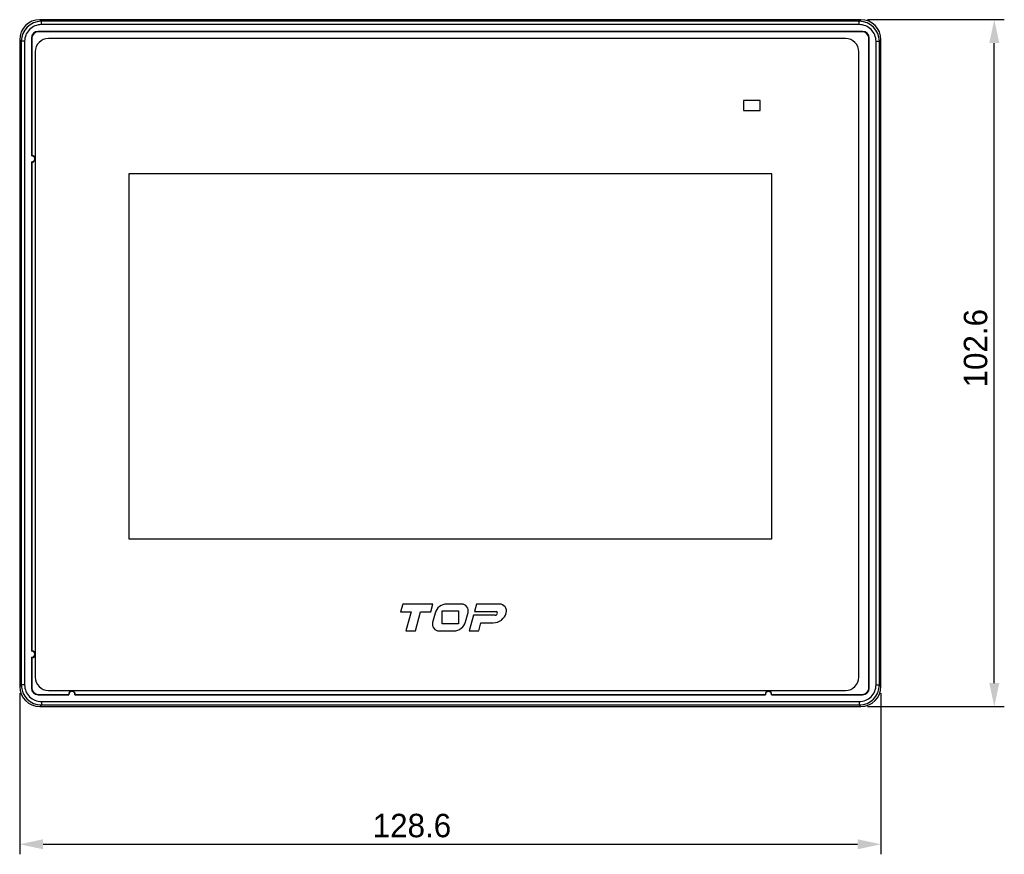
# Model space of a CAD drawing. Header units: millimetres. Extents: x 0 to 594, y 0 to 420.
# Tile 4 of 15: x 157 to 304, y 168 to 293. Entities that reach past the tile are written whole.
import ezdxf

# ---------------------------------------------------------------- set-up
doc = ezdxf.new("R2010")
doc.units = ezdxf.units.MM
doc.header["$LTSCALE"] = 65.395
doc.header["$PDMODE"] = 3
doc.header["$PDSIZE"] = 0.01
doc.layers.get('0').update_dxf_attribs({"linetype": 'CONTINUOUS'})
doc.layers.get('Defpoints').update_dxf_attribs({"linetype": 'CONTINUOUS'})
for name, color, linetype in [('FRONT_CASE-RE04-SHAPE', 7, 'CONTINUOUS'), ('FRONT_SHEET-RE04_35-SHAPE', 7, 'CONTINUOUS'), ('FRONT_SHEET-RE04_43-SHAPE', 7, 'CONTINUOUS'), ('TOP-RE04-DIM', 7, 'CONTINUOUS')]:
    doc.layers.add(name, color=color, linetype=linetype)
doc.styles.get("Standard").update_dxf_attribs({"font": 'gothic.ttf'})
doc.dimstyles.new('DIMSTYLE_1', dxfattribs={"dimtxt": 3.5, "dimasz": 3.5, "dimexe": 1.5, "dimexo": 1, "dimgap": 0.875, "dimtad": 1, "dimdec": 5, "dimdsep": 46, "dimtxsty": 'STANDARD', "dimblk": '_FILLED', "dimblk1": '_FILLED', "dimblk2": '_FILLED', "dimcen": 0.09, "dimadec": 0, "dimazin": 0, "dimtp": 0.5, "dimtm": 0.5, "dimtfac": 1, "dimtdec": 5, "dimtofl": 0, "dimtmove": 0, "dimatfit": 3, "dimldrblk": '_FILLED', "dimfxl": 1, "dimtolj": 1, "dimarcsym": 0})
doc.dimstyles.new('DIMSTYLE_2', dxfattribs={"dimtxt": 3.5, "dimasz": 3.5, "dimexe": 1.5, "dimexo": 1, "dimgap": 0.875, "dimtad": 1, "dimdec": 5, "dimdsep": 46, "dimtxsty": 'STANDARD', "dimblk": '_FILLED', "dimblk1": '_FILLED', "dimblk2": '_FILLED', "dimcen": 0.09, "dimadec": 0, "dimazin": 0, "dimtp": 0.3, "dimtm": 0.3, "dimtfac": 1, "dimtdec": 5, "dimtofl": 0, "dimtmove": 0, "dimatfit": 3, "dimldrblk": '_FILLED', "dimfxl": 1, "dimtolj": 1, "dimarcsym": 0})

# ---------------------------------------------------------------- blocks, each defined once
blk = doc.blocks.new('_FILLED')
at = {"color": 0, "linetype": 'ByBlock'}
blk.add_solid([(0, 0), (-1, 0.214), (-1, -0.214)], dxfattribs=at)
blk = doc.blocks.new('*D127')
at = {"layer": 'Defpoints', "color": 0, "linetype": 'Continuous', "transparency": 16777216}
for p in [(157.47, 193.17), (286.07, 193.17), (286.07, 169.6)]:
    blk.add_point(p, dxfattribs=at)
at = {"layer": 'TOP-RE04-DIM', "color": 0, "linetype": 'Continuous', "lineweight": -2, "transparency": 16777216}
for p, q in [((157.47, 192.17), (157.47, 168.1)), ((286.07, 192.17), (286.07, 168.1)), ((160.97, 169.6), (282.57, 169.6))]:
    blk.add_line(p, q, dxfattribs=at)
at = {"layer": 'TOP-RE04-DIM', "color": 0, "linetype": 'Continuous', "lineweight": -2, "transparency": 16777216, "xscale": 3.5, "yscale": 3.5, "zscale": 3.5, "rotation": 180}
blk.add_blockref('_FILLED', (157.47, 169.6), dxfattribs=at)
at = {"layer": 'TOP-RE04-DIM', "color": 0, "linetype": 'Continuous', "lineweight": -2, "transparency": 16777216, "xscale": 3.5, "yscale": 3.5, "zscale": 3.5}
blk.add_blockref('_FILLED', (286.07, 169.6), dxfattribs=at)
at = {"layer": 'TOP-RE04-DIM', "color": 0, "linetype": 'Continuous', "transparency": 16777216, "insert": (216.04, 174.15), "char_height": 3.5, "attachment_point": 2}
blk.add_mtext('\\A1;128.6', dxfattribs=at)
blk = doc.blocks.new('*D128')
at = {"layer": 'Defpoints', "color": 0, "linetype": 'Continuous', "transparency": 16777216}
for p in [(283.07, 292.78), (302.99, 292.78), (283.07, 190.18)]:
    blk.add_point(p, dxfattribs=at)
at = {"layer": 'TOP-RE04-DIM', "color": 0, "linetype": 'Continuous', "lineweight": -2, "transparency": 16777216}
for p, q in [((284.07, 292.78), (304.49, 292.78)), ((302.99, 193.68), (302.99, 289.28)), ((284.07, 190.18), (304.49, 190.18))]:
    blk.add_line(p, q, dxfattribs=at)
at = {"layer": 'TOP-RE04-DIM', "color": 0, "linetype": 'Continuous', "lineweight": -2, "transparency": 16777216, "xscale": 3.5, "yscale": 3.5, "zscale": 3.5}
for p, rotation in [((302.99, 292.78), 90), ((302.99, 190.18), 270)]:
    blk.add_blockref('_FILLED', p, dxfattribs=dict(at, rotation=rotation))
at = {"layer": 'TOP-RE04-DIM', "color": 0, "linetype": 'Continuous', "transparency": 16777216, "insert": (298.44, 243.7), "char_height": 3.5, "attachment_point": 2, "rotation": 90}
blk.add_mtext('\\A1;102.6', dxfattribs=at)

msp = doc.modelspace()

# ---------------------------------------------------------------- linework, layer by layer
at = {"layer": 'FRONT_CASE-RE04-SHAPE', "color": 7, "linetype": 'Continuous'}
for p, q in [((160.703028, 292.539923), (160.465822, 292.777129)), ((160.703028, 292.040608), (160.703028, 292.539923)), ((157.469933, 289.781241), (157.469933, 193.173018)), ((157.707139, 289.544034), (157.469933, 289.781241)), ((159.21744, 290.033428), (159.21744, 272.421547)), ((159.21744, 290.033428), (159.269933, 289.980935)), ((159.269933, 289.980935), (159.269933, 272.477129)), ((160.213635, 291.029623), (160.266128, 290.977129)), ((157.707139, 289.544034), (157.707139, 193.410224)), ((158.206454, 289.544034), (157.707139, 289.544034)), ((158.206454, 289.544034), (158.206454, 193.410224)), ((159.293356, 272.424018), (159.21744, 272.421547)), ((159.21744, 271.532712), (159.21744, 198.421547)), ((159.269933, 271.477129), (159.269933, 198.477129)), ((159.293356, 198.424018), (159.21744, 198.421547)), ((159.21744, 197.532712), (159.21744, 192.920831)), ((159.269933, 197.477129), (159.269933, 192.973324)), ((157.707139, 193.410224), (157.469933, 193.173018)), ((158.206454, 193.410224), (157.707139, 193.410224)), ((159.21744, 192.920831), (159.269933, 192.973324)), ((160.213635, 191.924636), (160.266128, 191.977129)), ((160.213635, 191.924636), (164.825516, 191.924636)), ((160.266128, 191.977129), (164.769933, 191.977129)), ((164.823044, 192.000552), (164.825516, 191.924636)), ((160.703028, 190.414336), (160.465822, 190.177129)), ((160.703028, 190.913651), (160.703028, 190.414336))]:
    msp.add_line(p, q, dxfattribs=at)
at = {"layer": 'FRONT_CASE-RE04-SHAPE', "linetype": 'Continuous'}
for p, q in [((283.074044, 292.777129), (160.465822, 292.777129)), ((282.836838, 292.539923), (283.074044, 292.777129)), ((282.836838, 292.539923), (160.703028, 292.539923)), ((282.836838, 292.040608), (160.703028, 292.040608)), ((282.836838, 292.040608), (282.836838, 292.539923)), ((283.326232, 291.029623), (160.213635, 291.029623)), ((283.273738, 290.977129), (160.266128, 290.977129)), ((283.326232, 291.029623), (283.273738, 290.977129)), ((284.322426, 290.033428), (284.269933, 289.980935)), ((284.269933, 192.973324), (284.269933, 289.980935)), ((284.322426, 192.920831), (284.322426, 290.033428)), ((285.832727, 289.544034), (286.069933, 289.781241)), ((286.069933, 193.173018), (286.069933, 289.781241)), ((285.333412, 289.544034), (285.832727, 289.544034)), ((285.333412, 193.410224), (285.333412, 289.544034)), ((285.832727, 193.410224), (285.832727, 289.544034)), ((284.322426, 192.920831), (284.269933, 192.973324)), ((285.333412, 193.410224), (285.832727, 193.410224)), ((285.832727, 193.410224), (286.069933, 193.173018)), ((165.71435, 191.924636), (268.825516, 191.924636)), ((165.769933, 191.977129), (268.769933, 191.977129)), ((268.823044, 192.000552), (268.825516, 191.924636)), ((269.71435, 191.924636), (283.326232, 191.924636)), ((269.769933, 191.977129), (283.273738, 191.977129)), ((283.326232, 191.924636), (283.273738, 191.977129)), ((160.465822, 190.177129), (283.074044, 190.177129)), ((160.703028, 190.913651), (282.836838, 190.913651)), ((160.703028, 190.414336), (282.836838, 190.414336)), ((282.836838, 190.913651), (282.836838, 190.414336)), ((282.836838, 190.414336), (283.074044, 190.177129))]:
    msp.add_line(p, q, dxfattribs=at)
at = {"layer": 'FRONT_CASE-RE04-SHAPE', "color": 7, "linetype": 'Continuous'}
for centre, radius, start, end in [((160.703294, 289.543769), 2.996123, 90.0050796, 179.99492041), ((160.701768, 289.545294), 2.495301, 89.97106726, 180.02893274), ((160.189125, 271.556449), 1.300987, 134.95366428, 138.32112944), ((159.269933, 271.977129), 0.447507, 263.26361279, 86.99972119), ((159.269933, 271.977129), 0.5, 270, 90), ((160.189125, 272.39781), 1.300987, 221.67887056, 225.04633572), ((160.189125, 197.556449), 1.300987, 134.95366428, 138.32112944), ((159.269933, 197.977129), 0.5, 270, 90), ((159.269933, 197.977129), 0.447507, 263.26361279, 86.99972119), ((160.189125, 198.39781), 1.300987, 221.67887056, 225.04633572), ((160.703294, 193.41049), 2.996123, 180.0050796, 269.99492041), ((160.701768, 193.408964), 2.495301, 179.97106726, 270.02893274), ((165.269933, 191.977129), 0.5, 0, 180), ((165.690613, 192.896322), 1.300987, 224.95366428, 228.32112944), ((165.269933, 191.977129), 0.447507, 353.26361279, 176.9996786), ((164.849253, 192.896322), 1.300987, 311.67887056, 315.04633572)]:
    msp.add_arc(centre, radius, start, end, dxfattribs=at)
at = {"layer": 'FRONT_CASE-RE04-SHAPE', "linetype": 'Continuous'}
for centre, radius, start, end in [((282.836482, 289.543678), 2.996234, 0.00680825, 89.99319175), ((282.838098, 289.545294), 2.495301, 359.97106727, 90.02893273), ((282.836482, 193.41058), 2.996234, 270.00680825, 359.99319175), ((282.838098, 193.408964), 2.495301, 269.97106727, 0.02893273), ((269.269933, 191.977129), 0.5, 0, 180), ((269.690613, 192.896322), 1.300987, 224.95366428, 228.32112944), ((269.269933, 191.977129), 0.447507, 353.26361279, 176.9996786), ((268.849253, 192.896322), 1.300987, 311.67887056, 315.04633572)]:
    msp.add_arc(centre, radius, start, end, dxfattribs=at)
at = {"layer": 'FRONT_CASE-RE04-SHAPE', "color": 7, "linetype": 'Continuous'}
for centre, major_axis, ratio, start_param, end_param in [((160.47405, 289.773012), (2.127139, -2.127139), 0.9972646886, 2.3575640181, 3.9256212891), ((160.22126, 290.025803), (-0.712499, 0.712499), 0.9924325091, -0.7816000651, 0.7816000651), ((160.273753, 289.97331), (0.712499, -0.712499), 0.9924325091, 2.3599925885, 3.9231927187), ((160.47405, 193.181246), (2.127139, 2.127139), 0.9972646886, -3.9256212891, -2.3575640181), ((160.22126, 192.928456), (0.712499, 0.712499), 0.9924325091, -3.9231927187, -2.3599925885), ((160.273753, 192.980949), (0.712499, 0.712499), 0.9924325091, 2.3599925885, 3.9231927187)]:
    msp.add_ellipse(centre, major_axis=major_axis, ratio=ratio, start_param=start_param, end_param=end_param, dxfattribs=at)
at = {"layer": 'FRONT_CASE-RE04-SHAPE', "linetype": 'Continuous'}
for centre, major_axis, ratio, start_param, end_param in [((283.065816, 289.773012), (2.127139, 2.127139), 0.9972646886, -0.7840286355, 0.7840286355), ((283.266113, 289.97331), (-0.712499, -0.712499), 0.9924325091, 2.3599925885, 3.9231927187), ((283.318606, 290.025803), (0.712499, 0.712499), 0.9924325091, -0.7816000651, 0.7816000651), ((283.065816, 193.181246), (2.127139, -2.127139), 0.9972646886, -0.7840286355, 0.7840286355), ((283.266113, 192.980949), (-0.712499, 0.712499), 0.9924325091, 2.3599925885, 3.9231927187), ((283.318606, 192.928456), (0.712499, -0.712499), 0.9924325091, -0.7816000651, 0.7816000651)]:
    msp.add_ellipse(centre, major_axis=major_axis, ratio=ratio, start_param=start_param, end_param=end_param, dxfattribs=at)
at = {"layer": 'FRONT_SHEET-RE04_35-SHAPE', "linetype": 'Continuous'}
for p, q in [((280.769933, 289.977129), (161.769933, 289.977129)), ((282.769933, 194.577129), (282.769933, 287.977129)), ((268.019933, 280.727129), (265.519933, 280.727129)), ((265.519933, 280.727129), (265.519933, 279.227129)), ((268.019933, 279.227129), (268.019933, 280.727129)), ((265.519933, 279.227129), (268.019933, 279.227129)), ((161.769933, 192.577129), (280.769933, 192.577129))]:
    msp.add_line(p, q, dxfattribs=at)
at = {"layer": 'FRONT_SHEET-RE04_35-SHAPE', "color": 7, "linetype": 'Continuous'}
for p, q in [((159.769933, 287.977129), (159.769933, 194.577129)), ((214.659764, 205.477329), (214.34662, 204.307889)), ((219.169204, 205.477329), (214.659764, 205.477329)), ((218.85606, 204.307889), (219.169204, 205.477329)), ((220.537733, 204.447729), (223.002133, 204.447729)), ((220.537733, 202.506529), (220.537733, 204.447729)), ((223.453373, 205.477329), (221.267436, 205.477329)), ((223.002133, 204.447729), (223.002133, 202.506529)), ((225.673797, 205.477329), (225.371182, 204.347209)), ((229.117397, 205.477329), (225.673797, 205.477329)), ((214.34662, 204.307889), (215.899921, 204.307889)), ((215.899921, 204.307889), (215.141922, 201.477129)), ((216.555094, 201.477129), (217.313094, 204.307889)), ((217.313094, 204.307889), (218.85606, 204.307889)), ((219.490054, 204.113263), (219.121205, 202.735789)), ((224.050492, 202.841196), (224.419342, 204.21867)), ((225.224743, 203.800329), (224.602654, 201.477129)), ((228.466136, 203.800329), (225.224743, 203.800329)), ((225.371182, 204.347209), (228.608998, 204.347209)), ((215.141922, 201.477129), (216.555094, 201.477129)), ((220.087173, 201.477129), (222.27311, 201.477129)), ((223.002133, 202.506529), (220.537733, 202.506529)), ((224.602654, 201.477129), (226.015992, 201.477129)), ((226.015992, 201.477129), (226.337801, 202.678929)), ((226.337801, 202.678929), (228.167748, 202.678929))]:
    msp.add_line(p, q, dxfattribs=at)
for centre, radius, start, end in [((161.769933, 287.977129), 2, 90, 180), ((221.267436, 203.637329), 1.84, 90, 165.00945), ((223.453373, 204.477329), 1, 345.00945, 90), ((229.117397, 204.437689), 1.03964, 344.26949761, 90), ((228.167748, 204.705169), 2.02624, 270, 344.26949761), ((228.466136, 204.1452), 0.344871, 270, 0), ((228.608998, 204.1452), 0.202009, 0, 90), ((220.087173, 202.477129), 1, 165.00945, 270), ((222.27311, 203.317129), 1.84, 270, 345.00945), ((161.769933, 194.577129), 2, 180, 270)]:
    msp.add_arc(centre, radius, start, end, dxfattribs=at)
at = {"layer": 'FRONT_SHEET-RE04_35-SHAPE', "linetype": 'Continuous'}
for centre, start, end in [((280.769933, 287.977129), 0, 90), ((280.769933, 194.577129), 270, 0)]:
    msp.add_arc(centre, 2, start, end, dxfattribs=at)
at = {"layer": 'FRONT_SHEET-RE04_43-SHAPE', "linetype": 'Continuous'}
for p, q in [((280.769933, 289.977129), (161.769933, 289.977129)), ((282.769933, 194.577129), (282.769933, 287.977129)), ((268.019933, 280.727129), (265.519933, 280.727129)), ((265.519933, 280.727129), (265.519933, 279.227129)), ((268.019933, 279.227129), (268.019933, 280.727129)), ((265.519933, 279.227129), (268.019933, 279.227129)), ((269.769933, 269.727129), (173.769933, 269.727129)), ((269.769933, 215.227129), (269.769933, 269.727129)), ((173.769933, 215.227129), (269.769933, 215.227129)), ((161.769933, 192.577129), (280.769933, 192.577129))]:
    msp.add_line(p, q, dxfattribs=at)
at = {"layer": 'FRONT_SHEET-RE04_43-SHAPE', "color": 7, "linetype": 'Continuous'}
for p, q in [((159.769933, 287.977129), (159.769933, 194.577129)), ((173.769933, 269.727129), (173.769933, 215.227129)), ((214.659764, 205.477329), (214.34662, 204.307889)), ((219.169204, 205.477329), (214.659764, 205.477329)), ((218.85606, 204.307889), (219.169204, 205.477329)), ((220.537733, 204.447729), (223.002133, 204.447729)), ((220.537733, 202.506529), (220.537733, 204.447729)), ((223.453373, 205.477329), (221.267436, 205.477329)), ((223.002133, 204.447729), (223.002133, 202.506529)), ((225.673797, 205.477329), (225.371182, 204.347209)), ((229.117397, 205.477329), (225.673797, 205.477329)), ((214.34662, 204.307889), (215.899921, 204.307889)), ((215.899921, 204.307889), (215.141922, 201.477129)), ((216.555094, 201.477129), (217.313094, 204.307889)), ((217.313094, 204.307889), (218.85606, 204.307889)), ((219.490054, 204.113263), (219.121205, 202.735789)), ((224.050492, 202.841196), (224.419342, 204.21867)), ((225.224743, 203.800329), (224.602654, 201.477129)), ((228.466136, 203.800329), (225.224743, 203.800329)), ((225.371182, 204.347209), (228.608998, 204.347209)), ((215.141922, 201.477129), (216.555094, 201.477129)), ((220.087173, 201.477129), (222.27311, 201.477129)), ((223.002133, 202.506529), (220.537733, 202.506529)), ((224.602654, 201.477129), (226.015992, 201.477129)), ((226.015992, 201.477129), (226.337801, 202.678929)), ((226.337801, 202.678929), (228.167748, 202.678929))]:
    msp.add_line(p, q, dxfattribs=at)
for centre, radius, start, end in [((161.769933, 287.977129), 2, 90, 180), ((221.267436, 203.637329), 1.84, 90, 165.00945), ((223.453373, 204.477329), 1, 345.00945, 90), ((229.117397, 204.437689), 1.03964, 344.26949761, 90), ((228.167748, 204.705169), 2.02624, 270, 344.26949761), ((228.466136, 204.1452), 0.344871, 270, 0), ((228.608998, 204.1452), 0.202009, 0, 90), ((220.087173, 202.477129), 1, 165.00945, 270), ((222.27311, 203.317129), 1.84, 270, 345.00945), ((161.769933, 194.577129), 2, 180, 270)]:
    msp.add_arc(centre, radius, start, end, dxfattribs=at)
at = {"layer": 'FRONT_SHEET-RE04_43-SHAPE', "linetype": 'Continuous'}
for centre, start, end in [((280.769933, 287.977129), 0, 90), ((280.769933, 194.577129), 270, 0)]:
    msp.add_arc(centre, 2, start, end, dxfattribs=at)

# ---------------------------------------------------------------- dimensions: what is measured, and where the dimension line sits
at = {"layer": 'TOP-RE04-DIM', "linetype": 'Continuous'}
dim = msp.add_linear_dim(base=(302.986258, 292.777129), p1=(283.074044, 190.177129), p2=(283.074044, 292.777129), angle=90, dimstyle='DIMSTYLE_2', dxfattribs=at)
dim.commit()
dim.dimension.update_dxf_attribs({"geometry": '*D128', "text_midpoint": (302.986258, 243.701904), "dimtype": 160})
dim = msp.add_linear_dim(base=(286.069933, 169.598992), p1=(157.469933, 193.173018), p2=(286.069933, 193.173018), dimstyle='DIMSTYLE_1', dxfattribs=at)
dim.commit()
dim.dimension.update_dxf_attribs({"geometry": '*D127', "text_midpoint": (216.036738, 169.598992), "dimtype": 160})

doc.saveas('drawing.dxf')
